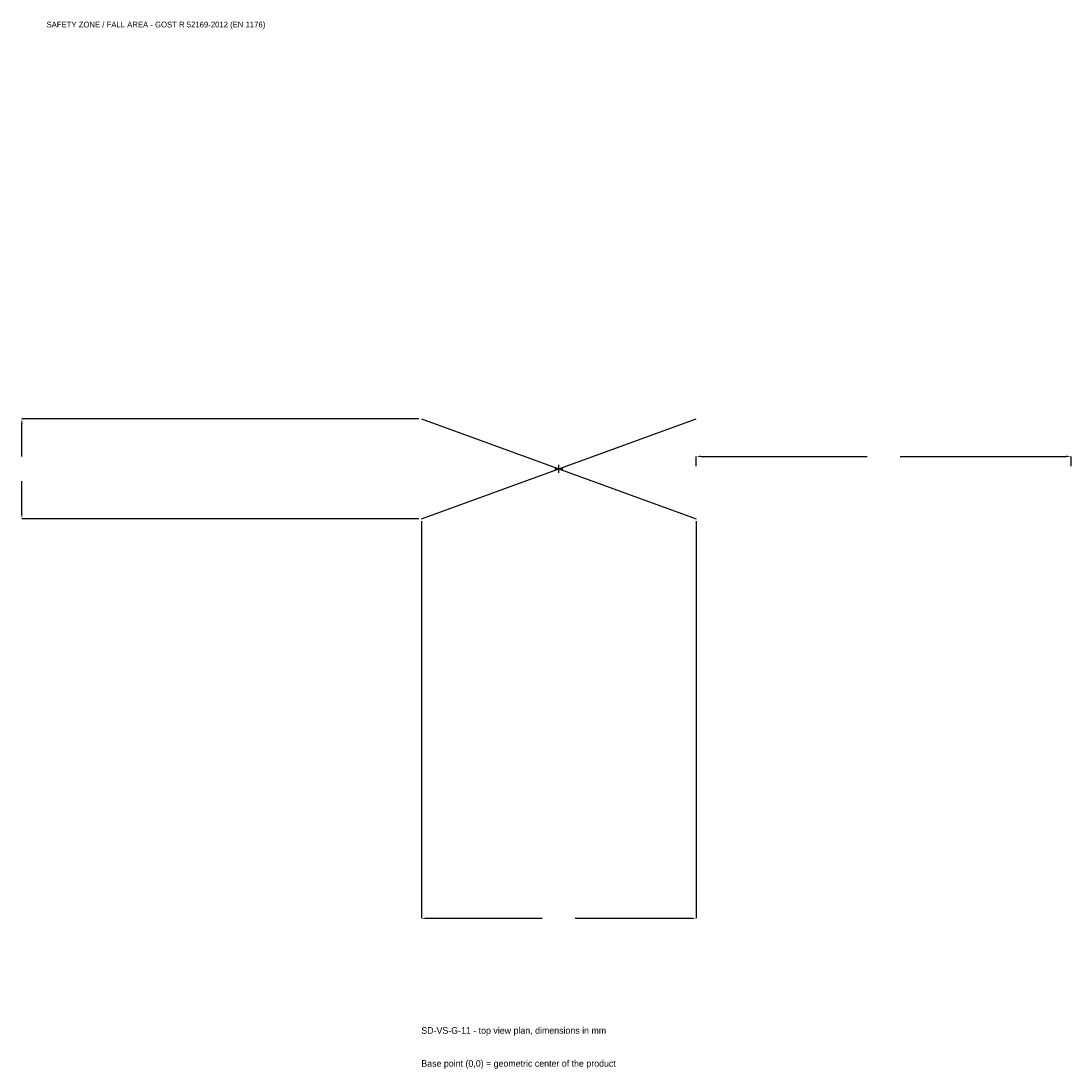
# Model space of a CAD drawing. Extents: x -2152 to 2050, y -2402 to 1792.
import ezdxf

# ---------------------------------------------------------------- set-up
doc = ezdxf.new("R2010")
doc.units = 0
for name, color, linetype in [('GP_MAF_zona_bezopasnosti', 1, 'Continuous'), ('ZSK_DANNYE', 3, 'Continuous'), ('ZSK_KONTUR', 7, 'Continuous'), ('ZSK_RAZMERY', 8, 'Continuous')]:
    doc.layers.add(name, color=color, linetype=linetype)
doc.dimstyles.new('ORION', dxfattribs={"dimtxt": 33, "dimasz": 19.8, "dimexe": 1.25, "dimexo": 9.9, "dimtad": 1, "dimcen": 2.5, "dimazin": 3, "dimtfac": 1, "dimtmove": 0, "dimatfit": 3})

# ---------------------------------------------------------------- blocks, each defined once
blk = doc.blocks.new('_CLOSEDFILLED')
at = {"color": 0, "linetype": 'BYBLOCK'}
blk.add_solid([(-1, 0.16), (0, 0), (-1, -0.16)], dxfattribs=at)
blk = doc.blocks.new('*D1')
for p, q in [((-550, -209.9), (-550, -1799)), ((550, -209.9), (550, -1799)), ((-530.2, -1799), (-66, -1799)), ((66, -1799), (530.2, -1799))]:
    blk.add_line(p, q)
at = {"layer": 'Defpoints'}
for p in [(-550, -200), (550, -200), (-550, -1799)]:
    blk.add_point(p, dxfattribs=at)
at = {"layer": 'ZSK_RAZMERY', "xscale": 19.8, "yscale": 19.8, "rotation": 180}
blk.add_blockref('_CLOSEDFILLED', (-550, -1799), dxfattribs=at)
at = {"layer": 'ZSK_RAZMERY', "xscale": 19.8, "yscale": 19.8}
blk.add_blockref('_CLOSEDFILLED', (550, -1799), dxfattribs=at)
blk = doc.blocks.new('*D2')
for p, q in [((-559.9, 200), (-2149, 200)), ((-2149, 49.5), (-2149, 180.2)), ((-2149, -180.2), (-2149, -49.5)), ((-559.9, -200), (-2149, -200))]:
    blk.add_line(p, q)
at = {"layer": 'Defpoints'}
for p in [(-550, 200), (-2149, -200), (-550, -200)]:
    blk.add_point(p, dxfattribs=at)
at = {"layer": 'ZSK_RAZMERY', "xscale": 19.8, "yscale": 19.8}
for p, rotation in [((-2149, 200), 90), ((-2149, -200), 270)]:
    blk.add_blockref('_CLOSEDFILLED', p, dxfattribs=dict(at, rotation=rotation))
blk = doc.blocks.new('*D3')
for p, q in [((550, 9.9), (550, 49.5)), ((569.8, 49.5), (1234, 49.5)), ((1366, 49.5), (2030.2, 49.5)), ((2050, 9.9), (2050, 49.5))]:
    blk.add_line(p, q)
at = {"layer": 'Defpoints'}
for p in [(550, 49.5), (550, 0), (2050, 0)]:
    blk.add_point(p, dxfattribs=at)
at = {"layer": 'ZSK_RAZMERY', "xscale": 19.8, "yscale": 19.8, "rotation": 180}
blk.add_blockref('_CLOSEDFILLED', (550, 49.5), dxfattribs=at)
at = {"layer": 'ZSK_RAZMERY', "xscale": 19.8, "yscale": 19.8}
blk.add_blockref('_CLOSEDFILLED', (2050, 49.5), dxfattribs=at)
blk = doc.blocks.new('B1')
at = {"layer": 'ZSK_KONTUR'}
for p, q in [((-550, -200), (550, 200)), ((-550, 200), (550, -200))]:
    blk.add_line(p, q, dxfattribs=at)
at = {"layer": 'ZSK_RAZMERY'}
for p, q in [((-16, 0), (16, 0)), ((0, -16), (0, 16))]:
    blk.add_line(p, q, dxfattribs=at)
at = {"layer": 'GP_MAF_zona_bezopasnosti', "color": 1}
blk.add_text('SAFETY ZONE / FALL AREA - GOST R 52169-2012 (EN 1176)', height=23.1, dxfattribs=at).set_placement((-2050, 1766))
at = {"layer": 'ZSK_RAZMERY'}
dim = blk.add_linear_dim(base=(-2149, -200), p1=(-550, -200), p2=(-550, 200), angle=90, dimstyle='ORION', dxfattribs=at)
dim.commit()
dim.dimension.update_dxf_attribs({"geometry": '*D2', "text_midpoint": (-2149, 0)})
for base, p1, p2, picture, middle in [((550, 49.5), (550, 0), (2050, 0), '*D3', (1300, 49.5)), ((-550, -1799), (-550, -200), (550, -200), '*D1', (0, -1799))]:
    dim = blk.add_linear_dim(base=base, p1=p1, p2=p2, dimstyle='ORION', dxfattribs=at)
    dim.commit()
    dim.dimension.update_dxf_attribs({"geometry": picture, "text_midpoint": middle})

msp = doc.modelspace()

# ---------------------------------------------------------------- block references
msp.add_blockref('B1', (0, 0))

# ---------------------------------------------------------------- texts
at = {"layer": 'ZSK_DANNYE', "color": 3}
msp.add_text('SD-VS-G-11 - top view plan, dimensions in mm', height=26.4, dxfattribs=at).set_placement((-550, -2261))
at = {"layer": 'ZSK_DANNYE', "color": 7}
msp.add_text('Base point (0,0) = geometric center of the product', height=26.4, dxfattribs=at).set_placement((-550, -2393))

doc.saveas('drawing.dxf')
